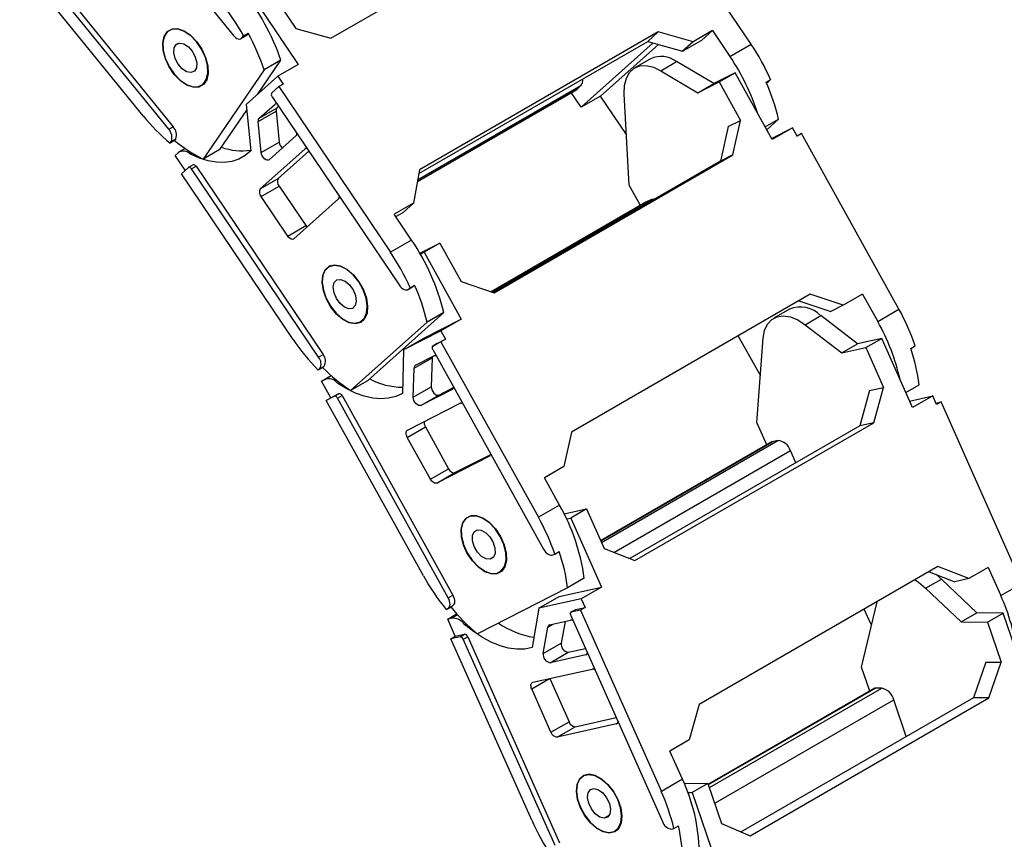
# Model space of a CAD drawing. Header units: millimetres. Extents: x 0 to 1816, y 0 to 1403.
# Tile 12 of 14: x 1514 to 1669, y 1038 to 1167. Entities that reach past the tile are written whole.
import ezdxf

# ---------------------------------------------------------------- set-up
doc = ezdxf.new("R2010")
doc.units = ezdxf.units.MM
doc.header["$LTSCALE"] = 6.5

msp = doc.modelspace()

# ---------------------------------------------------------------- linework, layer by layer
for p, q in [((1525.88, 1191.47), (1547.92, 1164.36)), ((1629.17, 1162.95), (1611.64, 1188.94)), ((1563.23, 1163.86), (1600.71, 1185.49)), ((1516.49, 1177.1), (1538.53, 1149.98)), ((1537.82, 1149.58), (1515.79, 1176.69)), ((1533.82, 1151.68), (1514.43, 1175.54)), ((1553.93, 1171.1), (1557.77, 1165.4)), ((1551.45, 1169.67), (1558.13, 1159.77)), ((1557.77, 1165.4), (1563.23, 1163.86)), ((1614.62, 1164.87), (1577.14, 1143.23)), ((1614.62, 1164.87), (1612.96, 1163.38)), ((1620.08, 1163.32), (1614.62, 1164.87)), ((1623.12, 1165.08), (1620.08, 1163.32)), ((1623.12, 1165.08), (1621.46, 1163.59)), ((1623.12, 1165.08), (1625.85, 1161.03)), ((1549.19, 1163.82), (1549.9, 1164.23)), ((1549.36, 1163.98), (1550.07, 1164.39)), ((1549.36, 1163.98), (1549.55, 1164.26)), ((1549.55, 1164.26), (1550.26, 1164.66)), ((1550.26, 1164.66), (1550.07, 1164.39)), ((1577.04, 1142.65), (1612.96, 1163.38)), ((1612.96, 1163.38), (1618.42, 1161.84)), ((1618.42, 1161.84), (1621.46, 1163.59)), ((1620.08, 1163.32), (1618.42, 1161.84)), ((1539, 1162.9), (1539.3, 1163.08)), ((1602.53, 1153.03), (1613.82, 1163.14)), ((1614.64, 1162.91), (1605.57, 1154.79)), ((1625.85, 1161.03), (1629.17, 1162.95)), ((1551.73, 1155.05), (1555.41, 1160.43)), ((1555.41, 1160.43), (1552.79, 1158.92)), ((1613.4, 1160.65), (1610.93, 1159.22)), ((1615.01, 1158.78), (1617.48, 1160.21)), ((1623.32, 1156.75), (1617.48, 1160.21)), ((1552.79, 1158.92), (1543.22, 1144.92)), ((1558.13, 1159.77), (1554.95, 1157.93)), ((1615.01, 1158.78), (1620.85, 1155.32)), ((1538.72, 1158.2), (1538.69, 1158.18)), ((1554.95, 1157.93), (1549.97, 1153.48)), ((1554.95, 1157.93), (1555.78, 1156.69)), ((1620.85, 1155.32), (1624.19, 1157.03)), ((1626.67, 1158.46), (1623.32, 1156.75)), ((1624.19, 1157.03), (1626.67, 1158.46)), ((1624.19, 1157.03), (1627.54, 1150.99)), ((1632.49, 1147.96), (1626.67, 1158.46)), ((1631.55, 1156.97), (1632.26, 1157.38)), ((1632.02, 1157.17), (1631.57, 1156.91)), ((1631.58, 1156.9), (1631.94, 1157.11)), ((1632.02, 1157.17), (1631.94, 1157.11)), ((1632.26, 1157.38), (1632.02, 1157.17)), ((1542.92, 1156.47), (1543.43, 1156.77)), ((1543.49, 1156.84), (1543.2, 1156.67)), ((1555.08, 1156.29), (1553.98, 1155.31)), ((1555.78, 1156.69), (1555.08, 1156.29)), ((1555.08, 1156.29), (1572.6, 1130.3)), ((1576.83, 1141.41), (1601.82, 1155.84)), ((1576.83, 1141.4), (1601.8, 1155.82)), ((1576.87, 1141.64), (1602.48, 1156.43)), ((1601.8, 1155.82), (1601.82, 1155.84)), ((1601.82, 1155.84), (1602.48, 1156.43)), ((1620.85, 1155.32), (1623.32, 1156.75)), ((1554.04, 1154.7), (1573.97, 1125.16)), ((1602.53, 1153.03), (1600.97, 1155.34)), ((1605.57, 1154.79), (1602.53, 1153.03)), ((1609.63, 1148.77), (1605.57, 1154.79)), ((1610.06, 1140.83), (1609.28, 1155.13)), ((1545.84, 1146.43), (1550.06, 1152.61)), ((1549.97, 1153.48), (1550.69, 1146.2)), ((1551.85, 1150.8), (1554.68, 1152.44)), ((1552, 1151.32), (1554.44, 1153.5)), ((1552, 1151.32), (1554.83, 1152.95)), ((1554.44, 1153.5), (1554.56, 1153.57)), ((1554.68, 1152.44), (1555.16, 1147.57)), ((1555.07, 1153.17), (1554.83, 1152.95)), ((1625.58, 1150), (1627.54, 1150.99)), ((1626.34, 1145.57), (1627.54, 1150.99)), ((1631.38, 1149.95), (1633.5, 1151.17)), ((1631.63, 1149.5), (1633.5, 1151.17)), ((1537.82, 1149.58), (1538.53, 1149.98)), ((1552.33, 1145.94), (1551.85, 1150.8)), ((1625.58, 1150), (1624.39, 1144.57)), ((1632.39, 1148.13), (1635.67, 1149.8)), ((1635.67, 1149.8), (1632.49, 1147.96)), ((1636.39, 1148.49), (1635.67, 1149.8)), ((1538.74, 1147.81), (1538.04, 1147.4)), ((1538.22, 1147.67), (1538.93, 1148.08)), ((1538.93, 1148.08), (1538.74, 1147.81)), ((1557.77, 1148.55), (1553.59, 1144.81)), ((1636.37, 1148.53), (1637.1, 1148.9)), ((1637.1, 1148.9), (1636.39, 1148.49)), ((1652.38, 1121.36), (1637.1, 1148.9)), ((1538.04, 1147.4), (1538.22, 1147.67)), ((1540.39, 1146.57), (1539.48, 1146.04)), ((1545.84, 1146.43), (1543.22, 1144.92)), ((1552.18, 1140.24), (1559.17, 1146.49)), ((1552.33, 1145.94), (1555.16, 1147.57)), ((1559.17, 1146.49), (1559.29, 1146.56)), ((1539.28, 1145.89), (1538.84, 1145.49)), ((1540.42, 1143.16), (1538.84, 1145.49)), ((1541.24, 1145.66), (1541.53, 1145.83)), ((1559.8, 1146.16), (1555.01, 1141.87)), ((1588.87, 1123.94), (1626.34, 1145.57)), ((1626.34, 1145.57), (1624.39, 1144.57)), ((1540.9, 1143.59), (1539.8, 1142.61)), ((1541.63, 1144.02), (1540.92, 1143.61)), ((1541.39, 1143.37), (1542.1, 1143.78)), ((1561.31, 1113.83), (1541.39, 1143.37)), ((1542.1, 1143.78), (1562.02, 1114.24)), ((1577.14, 1143.23), (1576.24, 1138.01)), ((1624.39, 1144.57), (1588.73, 1123.99)), ((1557.33, 1116.62), (1539.8, 1142.61)), ((1552.18, 1140.24), (1555.01, 1141.87)), ((1552.3, 1139.02), (1555.13, 1140.66)), ((1555.13, 1140.66), (1559.31, 1134.47)), ((1611.83, 1137.64), (1610.06, 1140.83)), ((1556.48, 1132.83), (1552.3, 1139.02)), ((1564.45, 1138.65), (1557.47, 1132.4)), ((1588.44, 1124.08), (1613.45, 1138.52)), ((1613.45, 1138.52), (1612.68, 1138.13)), ((1576.24, 1138.01), (1573.2, 1136.26)), ((1576.24, 1138.01), (1574.58, 1136.53)), ((1612.67, 1138.13), (1588.38, 1124.1)), ((1588.38, 1124.1), (1612.68, 1138.13)), ((1612.68, 1138.13), (1612.67, 1138.13)), ((1575.93, 1132.21), (1573.2, 1136.26)), ((1573.46, 1135.88), (1574.58, 1136.53)), ((1556.48, 1132.83), (1559.31, 1134.47)), ((1575.93, 1132.21), (1572.6, 1130.3)), ((1577.23, 1130.13), (1580.35, 1131.72)), ((1580.35, 1131.72), (1577.88, 1130.29)), ((1580.35, 1131.72), (1583.7, 1125.69)), ((1577.31, 1130), (1577.88, 1130.29)), ((1577.88, 1130.29), (1583.7, 1119.8)), ((1575.37, 1124.45), (1576.08, 1124.86)), ((1575.45, 1124.51), (1576.16, 1124.92)), ((1575.45, 1124.51), (1575.69, 1124.72)), ((1575.69, 1124.72), (1576.39, 1125.13)), ((1576.16, 1124.92), (1576.08, 1124.86)), ((1576.39, 1125.13), (1576.16, 1124.92)), ((1583.7, 1125.69), (1588.87, 1123.94)), ((1638.47, 1123.72), (1600.99, 1102.08)), ((1643.64, 1121.97), (1638.47, 1123.72)), ((1646.68, 1123.73), (1643.64, 1121.97)), ((1646.68, 1123.73), (1649.05, 1119.44)), ((1563.28, 1121.72), (1563.25, 1121.7)), ((1566.74, 1121.53), (1566.67, 1121.49)), ((1636.65, 1122.67), (1641.68, 1120.97)), ((1643.64, 1121.97), (1641.68, 1120.97)), ((1568.98, 1110.11), (1580.96, 1120.84)), ((1580.96, 1120.84), (1578.35, 1119.33)), ((1635.2, 1121.36), (1632.73, 1119.93)), ((1637.65, 1118.92), (1640.13, 1120.35)), ((1645.89, 1115.92), (1640.13, 1120.35)), ((1649.05, 1119.44), (1652.38, 1121.36)), ((1578.35, 1119.33), (1566.36, 1108.6)), ((1567.93, 1119.39), (1568.44, 1119.68)), ((1577.83, 1116.8), (1583.7, 1119.8)), ((1583.7, 1119.8), (1580.51, 1117.96)), ((1637.65, 1118.92), (1643.41, 1114.49)), ((1580.51, 1117.96), (1574.65, 1114.96)), ((1580.51, 1117.96), (1581.24, 1116.65)), ((1630.64, 1110.97), (1627.18, 1117.2)), ((1574.65, 1114.96), (1577.83, 1116.8)), ((1579.95, 1115.99), (1579.24, 1115.58)), ((1580.53, 1116.24), (1579.25, 1115.58)), ((1579.25, 1115.58), (1579.95, 1115.99)), ((1579.95, 1115.99), (1581.24, 1116.65)), ((1579.95, 1115.99), (1579.95, 1115.99)), ((1581.24, 1116.65), (1580.53, 1116.24)), ((1580.53, 1116.24), (1595.81, 1088.7)), ((1630.07, 1103.58), (1631.09, 1116.82)), ((1643.41, 1114.49), (1645.89, 1115.92)), ((1643.41, 1114.49), (1647.19, 1115.33)), ((1649.67, 1116.76), (1645.89, 1115.92)), ((1647.19, 1115.33), (1649.67, 1116.76)), ((1647.19, 1115.33), (1649.97, 1109.09)), ((1654.5, 1105.91), (1649.67, 1116.76)), ((1654.23, 1115.19), (1654.94, 1115.6)), ((1561.31, 1113.83), (1562.02, 1114.24)), ((1574.65, 1114.96), (1574.47, 1108.15)), ((1576.52, 1112.56), (1579.39, 1114.02)), ((1579.23, 1115.02), (1596.59, 1083.72)), ((1561.97, 1112.21), (1561.26, 1111.8)), ((1561.49, 1112.01), (1562.2, 1112.42)), ((1562.2, 1112.42), (1561.97, 1112.21)), ((1576.3, 1112.11), (1579.13, 1113.75)), ((1579.13, 1113.75), (1579.01, 1109.2)), ((1561.26, 1111.8), (1561.49, 1112.01)), ((1561.77, 1110.07), (1563.29, 1110.95)), ((1562.29, 1110.33), (1563.32, 1110.93)), ((1576.18, 1107.57), (1576.3, 1112.11)), ((1562.29, 1110.33), (1561.77, 1110.07)), ((1563.23, 1107.45), (1561.77, 1110.07)), ((1564.35, 1109.7), (1564.6, 1109.85)), ((1568.98, 1110.11), (1566.36, 1108.6)), ((1576.18, 1107.57), (1579.01, 1109.2)), ((1653.45, 1108.26), (1655.55, 1109.47)), ((1563.81, 1107.7), (1562.52, 1107.04)), ((1563.23, 1107.45), (1564.52, 1108.11)), ((1563.81, 1107.7), (1564.52, 1108.11)), ((1564.31, 1107.39), (1565.02, 1107.8)), ((1565.02, 1107.8), (1582.38, 1076.5)), ((1582.3, 1108.78), (1577.37, 1106.26)), ((1577.37, 1106.26), (1580.2, 1107.89)), ((1580.2, 1107.89), (1582.51, 1109.07)), ((1582.3, 1108.78), (1582.33, 1108.8)), ((1647.76, 1108.6), (1646.23, 1103.06)), ((1647.76, 1108.6), (1649.97, 1109.09)), ((1648.44, 1103.55), (1649.97, 1109.09)), ((1654.04, 1106.94), (1657.68, 1107.75)), ((1657.68, 1107.75), (1654.5, 1105.91)), ((1658.28, 1106.4), (1657.68, 1107.75)), ((1562.52, 1107.04), (1563.23, 1107.45)), ((1577.8, 1079.5), (1562.52, 1107.04)), ((1581.67, 1076.09), (1564.31, 1107.39)), ((1575.28, 1102.39), (1583.52, 1106.59)), ((1658.18, 1106.62), (1658.99, 1106.8)), ((1658.99, 1106.8), (1658.28, 1106.4)), ((1671.67, 1078.34), (1658.99, 1106.8)), ((1646.23, 1103.06), (1610.15, 1082.23)), ((1610.96, 1081.92), (1648.44, 1103.55)), ((1631.64, 1100.05), (1630.07, 1103.58)), ((1648.44, 1103.55), (1646.23, 1103.06)), ((1575.25, 1101.25), (1578.08, 1102.88)), ((1578.08, 1102.88), (1581.72, 1096.33)), ((1600.99, 1102.08), (1599.8, 1096.66)), ((1578.89, 1094.69), (1575.25, 1101.25)), ((1632.45, 1100.52), (1605.58, 1085.01)), ((1605.59, 1085.01), (1632.5, 1100.54)), ((1605.7, 1084.76), (1633.38, 1100.74)), ((1632.5, 1100.54), (1632.45, 1100.52)), ((1633.38, 1100.74), (1632.5, 1100.54)), ((1582.72, 1095.71), (1588.33, 1098.58)), ((1588.12, 1098.29), (1588.15, 1098.31)), ((1607.65, 1083.2), (1635.34, 1099.19)), ((1636.2, 1097.27), (1635.34, 1099.19)), ((1588.12, 1098.29), (1579.89, 1094.08)), ((1578.89, 1094.69), (1581.72, 1096.33)), ((1579.89, 1094.08), (1582.72, 1095.71)), ((1599.8, 1096.66), (1596.76, 1094.91)), ((1599.13, 1090.62), (1596.76, 1094.91)), ((1599.13, 1090.62), (1595.81, 1088.7)), ((1599.86, 1089.24), (1603.35, 1090.02)), ((1603.35, 1090.02), (1600.88, 1088.59)), ((1603.35, 1090.02), (1606.13, 1083.79)), ((1600.24, 1088.45), (1600.88, 1088.59)), ((1600.88, 1088.59), (1605.71, 1077.75)), ((1584.68, 1083.07), (1584.65, 1083.05)), ((1598.09, 1082.8), (1598.37, 1082.94)), ((1598.37, 1082.94), (1599.07, 1083.35)), ((1606.13, 1083.79), (1610.96, 1081.92)), ((1588.71, 1082.39), (1588.26, 1082.13)), ((1589.73, 1080.1), (1590.24, 1080.39)), ((1658.5, 1080.96), (1621.03, 1059.33)), ((1657.11, 1080.15), (1661.13, 1078.6)), ((1659.05, 1079.02), (1658.16, 1079.78)), ((1663.33, 1079.09), (1658.5, 1080.96)), ((1666.38, 1080.85), (1663.33, 1079.09)), ((1666.38, 1080.85), (1668.35, 1076.42)), ((1603.01, 1079.14), (1600.4, 1077.63)), ((1656.57, 1077.59), (1659.05, 1079.02)), ((1664.6, 1073.73), (1659.05, 1079.02)), ((1663.33, 1079.09), (1661.13, 1078.6)), ((1668.35, 1076.42), (1671.67, 1078.34)), ((1600.4, 1077.63), (1586.26, 1070.41)), ((1599.08, 1076.28), (1605.71, 1077.75)), ((1605.71, 1077.75), (1602.53, 1075.91)), ((1656.57, 1077.59), (1662.13, 1072.3)), ((1581.67, 1076.09), (1582.38, 1076.5)), ((1595.9, 1074.44), (1599.08, 1076.28)), ((1602.53, 1075.91), (1595.9, 1074.44)), ((1602.53, 1075.91), (1603.13, 1074.56)), ((1646.52, 1065.21), (1648.94, 1075.44)), ((1581.35, 1074.25), (1581.62, 1074.39)), ((1581.65, 1074.4), (1582.35, 1074.81)), ((1595.9, 1074.44), (1594.83, 1068.25)), ((1601.63, 1074.21), (1600.92, 1073.81)), ((1600.97, 1073.82), (1601.68, 1074.23)), ((1602.42, 1074.15), (1600.97, 1073.82)), ((1601.63, 1074.21), (1601.68, 1074.23)), ((1601.68, 1074.23), (1603.13, 1074.56)), ((1603.13, 1074.56), (1602.42, 1074.15)), ((1602.42, 1074.15), (1615.1, 1045.68)), ((1648, 1071.9), (1646.94, 1074.28)), ((1662.13, 1072.3), (1664.6, 1073.73)), ((1668.73, 1073.68), (1664.6, 1073.73)), ((1666.26, 1072.26), (1668.73, 1073.68)), ((1672.46, 1062.73), (1668.73, 1073.68)), ((1581.58, 1072.74), (1582.99, 1073.56)), ((1582.16, 1072.87), (1581.58, 1072.74)), ((1582.78, 1070.03), (1581.58, 1072.74)), ((1582.16, 1072.87), (1583.11, 1073.43)), ((1597.58, 1071.83), (1600.83, 1072.55)), ((1599.99, 1072.37), (1599.4, 1068.98)), ((1600.88, 1073.31), (1615.29, 1040.96)), ((1662.13, 1072.3), (1666.26, 1072.26)), ((1666.26, 1072.26), (1668.4, 1065.96)), ((1584.26, 1071.85), (1584.5, 1071.99)), ((1596.57, 1067.34), (1597.29, 1071.48)), ((1597.29, 1071.48), (1598.11, 1071.95)), ((1582.08, 1069.62), (1582.78, 1070.03)), ((1583.53, 1069.95), (1582.08, 1069.62)), ((1594.76, 1041.16), (1582.08, 1069.62)), ((1582.78, 1070.03), (1584.24, 1070.36)), ((1583.53, 1069.95), (1584.24, 1070.36)), ((1584.02, 1069.56), (1584.73, 1069.97)), ((1598.43, 1037.21), (1584.02, 1069.56)), ((1584.73, 1069.97), (1599.14, 1037.62)), ((1596.57, 1067.34), (1599.4, 1068.98)), ((1597.67, 1065.89), (1600.5, 1067.53)), ((1600.5, 1067.53), (1603.19, 1068.12)), ((1603.24, 1067.13), (1597.67, 1065.89)), ((1603.24, 1067.13), (1603.42, 1067.24)), ((1665.99, 1065.98), (1664.08, 1060.4)), ((1665.99, 1065.98), (1668.4, 1065.96)), ((1666.5, 1060.38), (1668.4, 1065.96)), ((1594.95, 1062.81), (1604.25, 1064.87)), ((1647.81, 1061.42), (1646.52, 1065.21)), ((1594.77, 1061.77), (1597.57, 1063.39)), ((1597.6, 1063.4), (1600.62, 1056.63)), ((1597.79, 1054.99), (1594.77, 1061.77)), ((1648.62, 1061.89), (1622.47, 1046.79)), ((1622.48, 1046.76), (1648.72, 1061.91)), ((1622.64, 1046.29), (1649.67, 1061.9)), ((1649.67, 1061.9), (1648.72, 1061.91)), ((1623.47, 1043.84), (1651.56, 1060.06)), ((1664.08, 1060.4), (1627.61, 1039.35)), ((1629.02, 1038.74), (1666.5, 1060.38)), ((1653.52, 1054.31), (1651.56, 1060.06)), ((1666.5, 1060.38), (1664.08, 1060.4)), ((1621.03, 1059.33), (1619.49, 1053.78)), ((1597.79, 1054.99), (1600.62, 1056.63)), ((1601.6, 1055.85), (1608.02, 1057.28)), ((1608.07, 1056.29), (1598.77, 1054.22)), ((1598.77, 1054.22), (1601.6, 1055.85)), ((1608.07, 1056.29), (1608.25, 1056.39)), ((1619.49, 1053.78), (1616.45, 1052.03)), ((1618.43, 1047.6), (1616.45, 1052.03)), ((1618.43, 1047.6), (1615.1, 1045.68)), ((1618.69, 1046.99), (1622.42, 1046.95)), ((1622.42, 1046.95), (1619.94, 1045.52)), ((1622.42, 1046.95), (1624.56, 1040.65)), ((1619.27, 1045.53), (1619.94, 1045.52)), ((1619.94, 1045.52), (1623.67, 1034.56)), ((1602.44, 1043.13), (1602.41, 1043.11)), ((1606.95, 1041.96), (1606.12, 1041.49)), ((1607.83, 1039.48), (1608.32, 1039.77)), ((1616.77, 1039.79), (1617.08, 1039.86)), ((1617.08, 1039.86), (1617.78, 1040.27)), ((1624.56, 1040.65), (1629.02, 1038.74))]:
    msp.add_line(p, q)
at = {"flags": 128}
for points in [[(1538.69, 1158.18), (1537.88, 1159.36), (1537.29, 1160.66), (1536.95, 1161.96), (1536.89, 1163.16), (1537.12, 1164.17), (1537.62, 1164.91), (1538.35, 1165.3), (1539.25, 1165.33), (1540.25, 1164.99), (1541.26, 1164.3), (1542.21, 1163.33)], [(1537.63, 1164.93), (1537.13, 1164.21), (1536.9, 1163.21), (1536.95, 1162.02), (1537.28, 1160.74), (1537.86, 1159.45), (1538.65, 1158.28), (1539.59, 1157.31), (1540.59, 1156.62), (1541.58, 1156.27), (1542.47, 1156.29), (1543.2, 1156.67)], [(1543.2, 1156.67), (1543.7, 1157.39), (1543.94, 1158.39), (1543.89, 1159.57), (1543.56, 1160.86), (1542.97, 1162.15), (1542.18, 1163.32), (1541.25, 1164.29), (1540.24, 1164.98), (1539.26, 1165.33), (1538.36, 1165.31), (1537.63, 1164.93)], [(1542.21, 1163.33), (1543.01, 1162.15), (1543.61, 1160.85), (1543.95, 1159.55), (1544.01, 1158.34), (1543.77, 1157.34), (1543.27, 1156.6), (1542.54, 1156.21), (1541.64, 1156.18), (1540.65, 1156.52), (1539.64, 1157.21), (1538.69, 1158.18)], [(1547.92, 1164.36), (1548.11, 1164.15), (1548.31, 1163.98), (1548.52, 1163.85), (1548.72, 1163.78), (1548.92, 1163.75), (1549.09, 1163.78), (1549.24, 1163.86), (1549.36, 1163.98)], [(1550.07, 1164.39), (1549.95, 1164.27), (1549.9, 1164.23)], [(1541.84, 1158.7), (1541.3, 1158.47), (1540.63, 1158.61), (1539.93, 1159.07), (1539.3, 1159.8), (1538.85, 1160.68), (1538.63, 1161.58), (1538.68, 1162.36), (1539, 1162.9)], [(1539, 1162.9), (1539.53, 1163.12), (1540.2, 1162.99), (1540.9, 1162.53), (1541.53, 1161.8), (1541.99, 1160.91), (1542.21, 1160.02), (1542.15, 1159.24), (1541.84, 1158.7)], [(1609.28, 1155.13), (1609.33, 1156.45), (1609.61, 1157.59), (1610.12, 1158.51), (1610.83, 1159.16), (1611.71, 1159.52), (1612.73, 1159.58), (1613.85, 1159.33), (1615.01, 1158.78)], [(1550.69, 1146.2), (1549.81, 1145.46), (1548.82, 1144.91), (1547.73, 1144.55), (1546.54, 1144.38), (1545.29, 1144.41), (1543.98, 1144.63), (1542.62, 1145.05), (1541.24, 1145.66)], [(1553.59, 1144.81), (1553.44, 1144.73), (1553.26, 1144.73), (1553.05, 1144.81), (1552.85, 1144.96), (1552.66, 1145.16), (1552.5, 1145.41), (1552.39, 1145.68), (1552.33, 1145.94)], [(1541.39, 1143.37), (1541.33, 1143.45), (1541.27, 1143.51), (1541.2, 1143.57), (1541.13, 1143.61), (1541.06, 1143.63), (1541, 1143.63), (1540.94, 1143.62), (1540.9, 1143.59)], [(1541.63, 1144.02), (1541.65, 1144.03), (1541.71, 1144.04), (1541.77, 1144.04), (1541.84, 1144.01), (1541.91, 1143.98), (1541.98, 1143.92), (1542.04, 1143.86), (1542.1, 1143.78)], [(1559.31, 1134.47), (1559.42, 1134.31), (1559.51, 1134.22)], [(1557.47, 1132.4), (1557.38, 1132.34), (1557.26, 1132.31), (1557.13, 1132.32), (1557, 1132.37), (1556.86, 1132.44), (1556.72, 1132.55), (1556.6, 1132.68), (1556.48, 1132.83)], [(1563.25, 1121.7), (1562.55, 1122.95), (1562.08, 1124.26), (1561.89, 1125.53), (1561.99, 1126.64), (1562.36, 1127.52), (1562.99, 1128.08), (1563.82, 1128.28), (1564.78, 1128.11), (1565.79, 1127.58), (1566.78, 1126.74), (1567.66, 1125.64)], [(1563.01, 1128.09), (1562.38, 1127.54), (1562, 1126.69), (1561.9, 1125.59), (1562.08, 1124.34), (1562.54, 1123.04), (1563.23, 1121.8), (1564.1, 1120.71), (1565.07, 1119.86), (1566.08, 1119.33), (1567.03, 1119.16), (1567.86, 1119.35)], [(1567.86, 1119.35), (1568.48, 1119.9), (1568.86, 1120.75), (1568.96, 1121.85), (1568.78, 1123.1), (1568.32, 1124.4), (1567.63, 1125.64), (1566.76, 1126.73), (1565.79, 1127.58), (1564.78, 1128.11), (1563.83, 1128.28), (1563.01, 1128.09)], [(1567.66, 1125.64), (1568.36, 1124.39), (1568.83, 1123.08), (1569.02, 1121.81), (1568.93, 1120.7), (1568.55, 1119.83), (1567.93, 1119.27), (1567.1, 1119.06), (1566.14, 1119.23), (1565.12, 1119.76), (1564.13, 1120.6), (1563.25, 1121.7)], [(1566.67, 1121.49), (1566.07, 1121.4), (1565.38, 1121.67), (1564.69, 1122.25), (1564.12, 1123.05), (1563.75, 1123.95), (1563.63, 1124.82), (1563.79, 1125.52), (1564.19, 1125.95)], [(1564.19, 1125.95), (1564.79, 1126.04), (1565.48, 1125.77), (1566.17, 1125.19), (1566.74, 1124.39), (1567.12, 1123.49), (1567.23, 1122.62), (1567.08, 1121.92), (1566.67, 1121.49)], [(1573.97, 1125.16), (1574.14, 1124.93), (1574.33, 1124.73), (1574.54, 1124.57), (1574.75, 1124.46), (1574.95, 1124.39), (1575.14, 1124.38), (1575.31, 1124.42), (1575.45, 1124.51)], [(1631.09, 1116.82), (1631.31, 1118.01), (1631.76, 1118.99), (1632.42, 1119.72), (1633.26, 1120.17), (1634.24, 1120.31), (1635.34, 1120.14), (1636.49, 1119.67), (1637.65, 1118.92)], [(1579.25, 1115.58), (1579.2, 1115.55), (1579.17, 1115.5), (1579.14, 1115.44), (1579.14, 1115.36), (1579.14, 1115.28), (1579.16, 1115.19), (1579.19, 1115.1), (1579.23, 1115.02)], [(1574.47, 1108.15), (1573.44, 1107.67), (1572.31, 1107.38), (1571.1, 1107.29), (1569.82, 1107.39), (1568.49, 1107.69), (1567.12, 1108.18), (1565.74, 1108.85), (1564.35, 1109.7)], [(1579.01, 1109.2), (1579.03, 1108.95), (1579.12, 1108.68), (1579.25, 1108.42), (1579.43, 1108.19), (1579.62, 1108.01), (1579.83, 1107.89), (1580.03, 1107.85), (1580.2, 1107.89)], [(1564.31, 1107.39), (1564.26, 1107.47), (1564.2, 1107.55), (1564.13, 1107.61), (1564.06, 1107.66), (1563.99, 1107.7), (1563.93, 1107.71), (1563.86, 1107.71), (1563.81, 1107.7)], [(1564.52, 1108.11), (1564.57, 1108.12), (1564.63, 1108.12), (1564.7, 1108.1), (1564.77, 1108.07), (1564.84, 1108.02), (1564.9, 1107.96), (1564.96, 1107.88), (1565.02, 1107.8)], [(1577.37, 1106.26), (1577.2, 1106.22), (1577, 1106.26), (1576.8, 1106.38), (1576.6, 1106.56), (1576.42, 1106.79), (1576.29, 1107.05), (1576.2, 1107.31), (1576.18, 1107.57)], [(1575.25, 1101.25), (1575.17, 1101.43), (1575.11, 1101.6), (1575.07, 1101.78), (1575.06, 1101.94), (1575.08, 1102.09), (1575.12, 1102.22), (1575.19, 1102.32), (1575.28, 1102.39)], [(1581.72, 1096.33), (1581.82, 1096.16), (1581.94, 1096.01), (1582.08, 1095.88), (1582.21, 1095.78), (1582.35, 1095.72), (1582.48, 1095.68), (1582.61, 1095.68), (1582.72, 1095.71)], [(1579.89, 1094.08), (1579.78, 1094.05), (1579.66, 1094.05), (1579.52, 1094.08), (1579.38, 1094.15), (1579.25, 1094.25), (1579.12, 1094.38), (1579, 1094.53), (1578.89, 1094.69)], [(1584.65, 1083.05), (1584.07, 1084.35), (1583.74, 1085.65), (1583.7, 1086.85), (1583.95, 1087.84), (1584.46, 1088.56), (1585.2, 1088.94), (1586.11, 1088.95), (1587.1, 1088.59), (1588.12, 1087.88), (1589.06, 1086.9), (1589.85, 1085.71)], [(1585.22, 1088.95), (1584.48, 1088.58), (1583.97, 1087.88), (1583.72, 1086.9), (1583.75, 1085.72), (1584.07, 1084.43), (1584.64, 1083.15), (1585.42, 1081.96), (1586.35, 1080.98), (1587.35, 1080.28), (1588.34, 1079.91), (1589.24, 1079.91)], [(1589.24, 1079.91), (1589.98, 1080.28), (1590.5, 1080.98), (1590.75, 1081.96), (1590.71, 1083.14), (1590.39, 1084.43), (1589.82, 1085.71), (1589.04, 1086.89), (1588.11, 1087.88), (1587.11, 1088.58), (1586.12, 1088.95), (1585.22, 1088.95)], [(1588.26, 1082.13), (1587.61, 1082.17), (1586.91, 1082.57), (1586.25, 1083.24), (1585.75, 1084.1), (1585.47, 1085.01), (1585.46, 1085.83), (1585.72, 1086.43), (1586.2, 1086.73)], [(1586.2, 1086.73), (1586.85, 1086.68), (1587.55, 1086.29), (1588.21, 1085.62), (1588.71, 1084.76), (1588.99, 1083.85), (1589.01, 1083.03), (1588.75, 1082.43), (1588.26, 1082.13)], [(1589.85, 1085.71), (1590.44, 1084.41), (1590.76, 1083.11), (1590.81, 1081.91), (1590.56, 1080.92), (1590.05, 1080.2), (1589.31, 1079.82), (1588.4, 1079.81), (1587.4, 1080.17), (1586.39, 1080.88), (1585.45, 1081.86), (1584.65, 1083.05)], [(1596.59, 1083.72), (1596.75, 1083.47), (1596.93, 1083.25), (1597.13, 1083.06), (1597.33, 1082.91), (1597.54, 1082.8), (1597.74, 1082.75), (1597.93, 1082.75), (1598.09, 1082.8)], [(1654.9, 1078.88), (1655.43, 1078.53), (1656.57, 1077.59)], [(1581.62, 1074.39), (1581.76, 1074.49), (1581.86, 1074.64), (1581.93, 1074.83), (1581.96, 1075.05), (1581.94, 1075.3), (1581.89, 1075.56), (1581.8, 1075.83), (1581.67, 1076.09)], [(1582.38, 1076.5), (1582.5, 1076.24), (1582.6, 1075.97), (1582.65, 1075.71), (1582.66, 1075.46), (1582.64, 1075.24), (1582.57, 1075.05), (1582.47, 1074.9), (1582.35, 1074.81)], [(1600.97, 1073.82), (1600.92, 1073.8), (1600.87, 1073.77), (1600.84, 1073.71), (1600.82, 1073.65), (1600.82, 1073.57), (1600.83, 1073.49), (1600.85, 1073.4), (1600.88, 1073.31)], [(1594.83, 1068.25), (1593.67, 1068.03), (1592.43, 1068.01), (1591.13, 1068.19), (1589.79, 1068.56), (1588.41, 1069.12), (1587.02, 1069.86), (1585.63, 1070.77), (1584.26, 1071.85)], [(1594.77, 1061.77), (1594.7, 1061.95), (1594.66, 1062.13), (1594.64, 1062.3), (1594.65, 1062.45), (1594.69, 1062.58), (1594.76, 1062.69), (1594.84, 1062.76), (1594.95, 1062.81)], [(1648.72, 1061.91), (1648.66, 1061.9), (1648.62, 1061.89)], [(1602.41, 1043.11), (1601.96, 1044.42), (1601.78, 1045.68), (1601.89, 1046.78), (1602.28, 1047.64), (1602.92, 1048.19), (1603.75, 1048.37), (1604.72, 1048.19), (1605.73, 1047.64), (1606.72, 1046.78), (1607.59, 1045.68), (1608.28, 1044.42)], [(1603.77, 1048.38), (1602.94, 1048.2), (1602.3, 1047.67), (1601.91, 1046.83), (1601.79, 1045.74), (1601.96, 1044.5), (1602.41, 1043.2), (1603.09, 1041.95), (1603.95, 1040.85), (1604.92, 1039.99), (1605.93, 1039.44), (1606.88, 1039.25)], [(1606.88, 1039.25), (1607.72, 1039.42), (1608.35, 1039.95), (1608.75, 1040.8), (1608.86, 1041.88), (1608.69, 1043.13), (1608.25, 1044.43), (1607.57, 1045.68), (1606.71, 1046.77), (1605.74, 1047.63), (1604.73, 1048.18), (1603.77, 1048.38)], [(1606.12, 1041.49), (1605.44, 1041.67), (1604.74, 1042.18), (1604.14, 1042.94), (1603.71, 1043.83), (1603.53, 1044.72), (1603.62, 1045.47), (1603.98, 1045.97), (1604.54, 1046.14)], [(1604.54, 1046.14), (1605.22, 1045.96), (1605.91, 1045.45), (1606.52, 1044.69), (1606.95, 1043.79), (1607.13, 1042.91), (1607.03, 1042.15), (1606.68, 1041.66), (1606.12, 1041.49)], [(1608.28, 1044.42), (1608.74, 1043.1), (1608.91, 1041.85), (1608.8, 1040.74), (1608.41, 1039.88), (1607.78, 1039.34), (1606.94, 1039.15), (1605.98, 1039.34), (1604.96, 1039.89), (1603.97, 1040.75), (1603.1, 1041.85), (1602.41, 1043.11)]]:
    msp.add_lwpolyline(points, dxfattribs=at)
for centre, radius, start, end in [((1521.61, 1148.97), 35.68, 18.7436, 39.0366), ((1518.27, 1147.04), 35.7, 28.8264, 39.0204), ((1519.65, 1147.73), 34.98, 18.6553, 28.9508), ((1599.18, 1142.73), 36.17, 23.8925, 33.9985), ((1615.07, 1156.96), 4.05, 53.3762, 114.2733), ((1596.72, 1141.28), 35.2, 17.7623, 34.1458), ((1601.47, 1157.27), 1.32, 320.0422, 9.9668), ((1602, 1143.8), 32.35, 13.1763, 24.0239), ((1554.42, 1155.05), 0.511, 148.9035, 222.3835), ((1554.69, 1153.19), 0.4, 72.6775, 128.839), ((1555.28, 1152.55), 0.605, 137.9256, 190.6828), ((1557.4, 1170.69), 30.29, 218.8748, 230.2528), ((1552.45, 1150.91), 0.605, 137.9256, 190.6828), ((1536.54, 1148.31), 1.79, 339.1474, 44.6727), ((1537.25, 1148.72), 1.79, 339.1474, 44.6727), ((1552.54, 1164.28), 21.48, 230.0523, 244.3141), ((1557.37, 1148.93), 0.558, 316.899, 1.4612), ((1549.22, 1155.09), 8.88, 249.3095, 279.4669), ((1556.76, 1147.78), 1.61, 187.3756, 225.3666), ((1559.42, 1146.18), 0.4, 72.6775, 128.839), ((1540.13, 1144.69), 1.47, 41.2186, 125.5113), ((1555.89, 1141.34), 1.02, 148.9035, 222.3835), ((1553.06, 1139.71), 1.02, 148.9035, 222.3835), ((1564.04, 1139.03), 0.558, 316.899, 1.4612), ((1613.8, 1137.76), 0.838, 76.3004, 114.8012), ((1547.37, 1112.77), 34.54, 13.5088, 34.2494), ((1542.62, 1110.07), 36.17, 23.8925, 33.9985), ((1546.85, 1111.96), 32.35, 13.1763, 24.0239), ((1636.92, 1117.25), 4.45, 43.9778, 112.7031), ((1621.77, 1104.33), 35.03, 18.7734, 29.098), ((1620.31, 1103.23), 33, 12.3709, 29.4224), ((1585.24, 1135.35), 33.61, 213.8669, 224.4803), ((1560.18, 1112.8), 1.53, 328.9035, 42.3835), ((1560.89, 1113.21), 1.53, 328.9035, 42.3835), ((1579.87, 1113.73), 0.748, 167.3552, 178.9548), ((1579.58, 1113.58), 0.482, 64.1091, 112.4165), ((1627.16, 1105.91), 28.61, 7.1475, 18.9226), ((1580.57, 1130.38), 26, 224.3149, 236.867), ((1576.78, 1112.15), 0.482, 122.4945, 184.1956), ((1562.89, 1108.62), 1.82, 36.6588, 109.1802), ((1574.5, 1119.76), 10.64, 241.0817, 269.9524), ((1582.07, 1109.16), 0.443, 301.2069, 352.3884), ((1583.7, 1106.15), 0.482, 64.1091, 112.4165), ((1579.11, 1103.54), 1.22, 170.8901, 212.3968), ((1633.25, 1098.56), 2.18, 16.7747, 86.8097), ((1587.89, 1098.67), 0.443, 301.2069, 352.3884), ((1571.33, 1074.83), 31.98, 7.757, 29.6034), ((1565.2, 1071.67), 35.03, 18.7734, 29.098), ((1572.01, 1074.07), 28.61, 7.1475, 18.9226), ((1609, 1096.78), 35.67, 208.9697, 219.1709), ((1641.41, 1064.03), 29.65, 6.5662, 24.692), ((1605.51, 1093.67), 30.19, 219.03, 230.3902), ((1582.36, 1070.61), 2.27, 33.1066, 95.1312), ((1597.05, 1082.88), 13.13, 235.2395, 261.5275), ((1600.91, 1071.94), 0.62, 54.8188, 97.4128), ((1597.69, 1071.44), 0.403, 105.5973, 175.4702), ((1583.5, 1069.4), 0.546, 16.7747, 86.8097), ((1584.21, 1069.81), 0.546, 16.7747, 86.8097), ((1600.66, 1068.79), 1.28, 171.6348, 262.5967), ((1597.83, 1067.16), 1.28, 171.6348, 262.5967), ((1603.15, 1067.5), 0.381, 284.5839, 344.2733), ((1604.33, 1064.26), 0.62, 54.8188, 97.4128), ((1649.12, 1059.44), 2.52, 14.2584, 77.3302), ((1601.66, 1056.94), 1.09, 196.7747, 266.8097), ((1607.98, 1056.66), 0.381, 284.5839, 344.2733), ((1598.83, 1055.31), 1.09, 196.7747, 266.8097), ((1592.75, 1035.64), 28.32, 1.2681, 24.9759), ((1585.51, 1032.4), 32.43, 13.305, 24.1747), ((1627.8, 1055.9), 36.18, 204.0389, 214.1431), ((1616.86, 1041.43), 1.64, 196.7747, 266.8097), ((1594.22, 1034.62), 24.23, 0.325, 13.4831)]:
    msp.add_arc(centre, radius, start, end)

doc.saveas('drawing.dxf')
